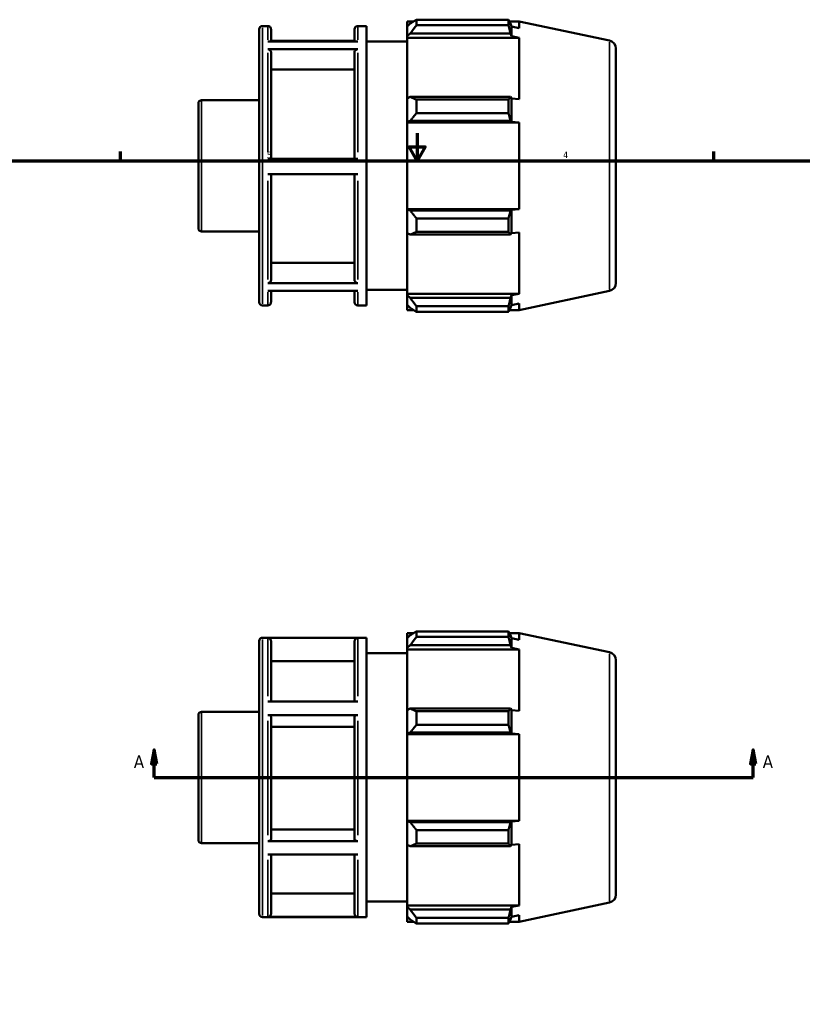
# Model space of a CAD drawing. Header units: inches. Extents: x -3 to 38.8, y -5.2 to 27.
# Tile 4 of 6: x 11.3 to 22.5, y 8.9 to 23. Entities that reach past the tile are written whole.
import ezdxf

# ---------------------------------------------------------------- set-up
doc = ezdxf.new("R2010")
doc.units = ezdxf.units.IN
doc.header["$MEASUREMENT"] = 0
for name, color, linetype, lineweight in [('Border (ANSI)', 7, 'Continuous', 70), ('Section Line (ANSI)', 7, 'Continuous', 70), ('Visible (ANSI)', 7, 'Continuous', 50), ('Visible Narrow (ANSI)', 7, 'Continuous', 35)]:
    doc.layers.add(name, color=color, linetype=linetype, lineweight=lineweight)
doc.styles.add('Label Text (ANSI)', font='tahoma.ttf')
doc.styles.add('Note Text (ANSI)', font='tahoma.ttf')

# ---------------------------------------------------------------- blocks, each defined once
blk = doc.blocks.new('Borders Default Border')
at = {"layer": 'Border (ANSI)'}
for p, q in [((12.75, 21), (12.75, 21.134)), ((21.25, 21), (21.25, 21.134))]:
    blk.add_line(p, q, dxfattribs=at)
at = {"layer": 'Border (ANSI)', "flags": 128}
for points in [[(17, 21.4), (17, 21), (16.885, 21.2), (17.115, 21.2), (17, 21)], [(0.5, 1), (0.5, 21), (33.5, 21), (33.5, 1), (0.5, 1)]]:
    blk.add_lwpolyline(points, dxfattribs=at)
at = {"layer": 'Border (ANSI)', "color": 5, "true_color": 0x0000ff, "char_height": 0.0945, "attachment_point": 7, "style": 'Note Text (ANSI)'}
for s, insert in [('5', (14.847, 21.038)), ('4', (19.092, 21.04))]:
    blk.add_mtext(s, dxfattribs=dict(at, insert=insert))
blk = doc.blocks.new('2dTransSection0')
at = {"layer": 'Section Line (ANSI)', "linetype": 'Continuous'}
for p, q in [((13.233, 12.558), (13.194, 12.361)), ((13.233, 12.361), (13.233, 12.558)), ((13.273, 12.361), (13.233, 12.558)), ((21.814, 12.558), (21.775, 12.361)), ((21.814, 12.361), (21.814, 12.558)), ((21.853, 12.361), (21.814, 12.558)), ((13.194, 12.361), (13.273, 12.361)), ((13.233, 12.165), (13.233, 12.361)), ((21.775, 12.361), (21.853, 12.361)), ((21.814, 12.165), (21.814, 12.361)), ((13.233, 12.165), (13.599, 12.165)), ((21.448, 12.165), (21.814, 12.165))]:
    blk.add_line(p, q, dxfattribs=at)
at = {"layer": 'Section Line (ANSI)'}
blk.add_line((13.233, 12.165), (21.814, 12.165), dxfattribs=at)
at = {"layer": 'Section Line (ANSI)', "linetype": 'Continuous', "flags": 128}
for points in [[(13.273, 12.361), (13.233, 12.558), (13.194, 12.361), (13.273, 12.361)], [(21.853, 12.361), (21.814, 12.558), (21.775, 12.361), (21.853, 12.361)]]:
    blk.add_lwpolyline(points, dxfattribs=at)
at = {"layer": 'Section Line (ANSI)'}
for points in [[(13.273, 12.361), (13.233, 12.558), (13.194, 12.361), (13.273, 12.361)], [(21.853, 12.361), (21.814, 12.558), (21.775, 12.361), (21.853, 12.361)]]:
    blk.add_solid(points, dxfattribs=at)
at = {"layer": 'Section Line (ANSI)', "char_height": 0.18, "attachment_point": 7, "style": 'Label Text (ANSI)'}
for insert in [(12.944, 12.302), (21.951, 12.302)]:
    blk.add_mtext('A', dxfattribs=dict(at, insert=insert))

msp = doc.modelspace()

# ---------------------------------------------------------------- linework, layer by layer
at = {"layer": 'Visible (ANSI)'}
for p, q in [((16.99, 23.024), (16.99, 22.944)), ((16.99, 23.024), (18.309, 23.024)), ((18.309, 22.944), (18.309, 23.024)), ((14.737, 18.975), (14.737, 22.886)), ((14.784, 22.933), (14.86, 22.933)), ((14.908, 22.886), (14.908, 22.713)), ((16.104, 22.713), (16.104, 22.886)), ((16.151, 22.933), (16.275, 22.933)), ((16.275, 18.928), (16.275, 22.933)), ((16.857, 23), (16.857, 22.925)), ((16.857, 23), (16.952, 23)), ((16.901, 22.968), (16.857, 22.925)), ((16.857, 22.786), (16.857, 22.925)), ((18.309, 22.944), (16.99, 22.944)), ((18.321, 23), (18.461, 23)), ((18.352, 22.926), (18.338, 22.968)), ((18.352, 22.786), (18.352, 22.926)), ((18.461, 22.904), (18.352, 22.926)), ((19.753, 22.725), (18.461, 23)), ((18.461, 22.904), (18.461, 23)), ((16.104, 22.722), (14.908, 22.722)), ((16.857, 22.786), (16.901, 22.825)), ((16.857, 22.766), (16.857, 22.786)), ((16.857, 22.766), (16.857, 21.896)), ((16.857, 22.766), (18.461, 22.766)), ((16.901, 22.825), (18.338, 22.825)), ((18.338, 22.825), (18.352, 22.786)), ((18.352, 22.786), (18.461, 22.766)), ((18.461, 21.886), (18.461, 22.766)), ((14.86, 22.713), (16.151, 22.713)), ((16.151, 22.601), (14.86, 22.601)), ((16.275, 22.711), (16.857, 22.711)), ((19.847, 22.609), (19.847, 19.252)), ((14.908, 22.56), (14.908, 21.031)), ((16.104, 21.031), (16.104, 22.56)), ((16.104, 22.311), (14.908, 22.311)), ((16.901, 21.917), (16.857, 21.896)), ((16.857, 21.559), (16.857, 21.896)), ((18.338, 21.917), (16.901, 21.917)), ((16.99, 21.878), (16.99, 21.684)), ((16.99, 21.878), (18.309, 21.878)), ((18.309, 21.684), (18.309, 21.878)), ((18.352, 21.897), (18.338, 21.917)), ((18.352, 21.56), (18.352, 21.897)), ((18.461, 21.886), (18.352, 21.897)), ((13.867, 20.037), (13.867, 21.824)), ((13.914, 21.872), (14.737, 21.872)), ((18.309, 21.684), (16.99, 21.684)), ((16.857, 21.559), (16.901, 21.573)), ((16.857, 21.553), (16.857, 21.559)), ((16.857, 21.553), (16.857, 20.308)), ((16.857, 21.553), (18.461, 21.553)), ((16.901, 21.573), (18.338, 21.573)), ((18.338, 21.573), (18.352, 21.56)), ((18.352, 21.56), (18.461, 21.553)), ((18.461, 20.308), (18.461, 21.553)), ((14.86, 21.031), (16.151, 21.031)), ((16.151, 20.809), (14.86, 20.809)), ((14.908, 20.809), (14.908, 19.29)), ((16.104, 19.29), (16.104, 20.809)), ((16.857, 20.302), (16.857, 20.308)), ((16.857, 20.308), (18.461, 20.308)), ((16.901, 20.288), (16.857, 20.302)), ((16.857, 19.965), (16.857, 20.302)), ((18.338, 20.288), (16.901, 20.288)), ((18.352, 20.301), (18.338, 20.288)), ((18.461, 20.308), (18.352, 20.301)), ((18.352, 19.964), (18.352, 20.301)), ((16.99, 20.177), (16.99, 19.983)), ((16.99, 20.177), (18.309, 20.177)), ((18.309, 19.983), (18.309, 20.177)), ((13.914, 19.989), (14.737, 19.989)), ((16.857, 19.965), (16.901, 19.944)), ((16.857, 19.965), (16.857, 19.095)), ((16.901, 19.944), (18.338, 19.944)), ((18.309, 19.983), (16.99, 19.983)), ((18.338, 19.944), (18.352, 19.964)), ((18.352, 19.964), (18.461, 19.975)), ((18.461, 19.095), (18.461, 19.975)), ((14.908, 19.538), (16.104, 19.538)), ((14.86, 19.249), (16.151, 19.249)), ((16.151, 19.139), (14.86, 19.139)), ((14.908, 19.139), (14.908, 18.975)), ((16.104, 18.975), (16.104, 19.139)), ((16.275, 19.151), (16.857, 19.151)), ((16.857, 19.075), (16.857, 19.095)), ((16.857, 19.095), (18.461, 19.095)), ((16.857, 18.936), (16.857, 19.075)), ((16.901, 19.036), (16.857, 19.075)), ((18.352, 19.075), (18.338, 19.036)), ((18.461, 19.095), (18.352, 19.075)), ((18.352, 18.935), (18.352, 19.075)), ((19.753, 19.136), (18.461, 18.861)), ((14.784, 18.928), (14.86, 18.928)), ((16.151, 18.928), (16.275, 18.928)), ((16.857, 18.936), (16.901, 18.893)), ((16.857, 18.936), (16.857, 18.861)), ((18.338, 19.036), (16.901, 19.036)), ((16.99, 18.917), (16.99, 18.837)), ((16.99, 18.917), (18.309, 18.917)), ((18.309, 18.837), (18.309, 18.917)), ((18.338, 18.893), (18.352, 18.935)), ((18.352, 18.935), (18.461, 18.957)), ((18.461, 18.861), (18.461, 18.957)), ((16.857, 18.861), (16.952, 18.861)), ((18.309, 18.837), (16.99, 18.837)), ((18.321, 18.861), (18.461, 18.861)), ((16.99, 14.258), (16.99, 14.178)), ((16.99, 14.258), (18.309, 14.258)), ((18.309, 14.178), (18.309, 14.258)), ((14.737, 10.209), (14.737, 14.12)), ((14.784, 14.167), (16.275, 14.167)), ((16.151, 14.163), (14.86, 14.163)), ((14.908, 14.116), (14.908, 13.252)), ((16.104, 13.252), (16.104, 14.116)), ((16.275, 10.162), (16.275, 14.167)), ((16.857, 14.234), (16.857, 14.159)), ((16.857, 14.234), (16.952, 14.234)), ((16.901, 14.202), (16.857, 14.159)), ((16.857, 14.02), (16.857, 14.159)), ((18.309, 14.178), (16.99, 14.178)), ((18.321, 14.234), (18.461, 14.234)), ((18.352, 14.16), (18.338, 14.202)), ((18.352, 14.021), (18.352, 14.16)), ((18.461, 14.138), (18.352, 14.16)), ((19.753, 13.959), (18.461, 14.234)), ((18.461, 14.138), (18.461, 14.234)), ((16.857, 14.02), (16.901, 14.059)), ((16.857, 14), (16.857, 14.02)), ((16.857, 14), (16.857, 13.13)), ((16.857, 14), (18.461, 14)), ((16.901, 14.059), (18.338, 14.059)), ((18.338, 14.059), (18.352, 14.021)), ((18.352, 14.021), (18.461, 14)), ((18.461, 13.12), (18.461, 14)), ((16.104, 13.829), (14.908, 13.829)), ((16.275, 13.945), (16.857, 13.945)), ((19.847, 13.843), (19.847, 10.486)), ((14.86, 13.252), (16.151, 13.252)), ((16.901, 13.151), (16.857, 13.13)), ((16.857, 12.793), (16.857, 13.13)), ((18.338, 13.151), (16.901, 13.151)), ((18.352, 13.131), (18.338, 13.151)), ((18.352, 12.794), (18.352, 13.131)), ((18.461, 13.12), (18.352, 13.131)), ((13.867, 11.271), (13.867, 13.058)), ((13.914, 13.106), (14.737, 13.106)), ((16.151, 13.059), (14.86, 13.059)), ((14.908, 13.035), (14.908, 11.276)), ((16.104, 11.276), (16.104, 13.035)), ((16.99, 13.112), (16.99, 12.918)), ((16.99, 13.112), (18.309, 13.112)), ((18.309, 12.918), (18.309, 13.112)), ((16.104, 12.891), (14.908, 12.891)), ((18.309, 12.918), (16.99, 12.918)), ((16.857, 12.793), (16.901, 12.807)), ((16.857, 12.787), (16.857, 12.793)), ((16.857, 12.787), (16.857, 11.542)), ((16.857, 12.787), (18.461, 12.787)), ((16.901, 12.807), (18.338, 12.807)), ((18.338, 12.807), (18.352, 12.794)), ((18.352, 12.794), (18.461, 12.787)), ((18.461, 11.542), (18.461, 12.787)), ((16.857, 11.536), (16.857, 11.542)), ((16.857, 11.542), (18.461, 11.542)), ((16.901, 11.522), (16.857, 11.536)), ((16.857, 11.199), (16.857, 11.536)), ((18.338, 11.522), (16.901, 11.522)), ((18.352, 11.535), (18.338, 11.522)), ((18.461, 11.542), (18.352, 11.535)), ((18.352, 11.198), (18.352, 11.535)), ((14.908, 11.419), (16.104, 11.419)), ((16.99, 11.411), (16.99, 11.217)), ((16.99, 11.411), (18.309, 11.411)), ((18.309, 11.217), (18.309, 11.411)), ((13.914, 11.224), (14.737, 11.224)), ((14.86, 11.252), (16.151, 11.252)), ((16.857, 11.199), (16.901, 11.178)), ((16.857, 11.199), (16.857, 10.329)), ((16.901, 11.178), (18.338, 11.178)), ((18.309, 11.217), (16.99, 11.217)), ((18.338, 11.178), (18.352, 11.198)), ((18.352, 11.198), (18.461, 11.209)), ((18.461, 10.329), (18.461, 11.209)), ((16.151, 11.06), (14.86, 11.06)), ((14.908, 11.06), (14.908, 10.212)), ((16.104, 10.212), (16.104, 11.06)), ((14.908, 10.499), (16.104, 10.499)), ((16.275, 10.385), (16.857, 10.385)), ((16.857, 10.309), (16.857, 10.329)), ((16.857, 10.329), (18.461, 10.329)), ((16.901, 10.27), (16.857, 10.309)), ((16.857, 10.17), (16.857, 10.309)), ((18.352, 10.309), (18.338, 10.27)), ((18.461, 10.329), (18.352, 10.309)), ((18.352, 10.169), (18.352, 10.309)), ((19.753, 10.37), (18.461, 10.095)), ((14.784, 10.162), (16.275, 10.162)), ((14.86, 10.165), (16.151, 10.165)), ((16.857, 10.17), (16.901, 10.127)), ((16.857, 10.17), (16.857, 10.095)), ((18.338, 10.27), (16.901, 10.27)), ((18.338, 10.127), (18.352, 10.169)), ((18.352, 10.169), (18.461, 10.191)), ((18.461, 10.095), (18.461, 10.191)), ((16.857, 10.095), (16.952, 10.095)), ((16.99, 10.151), (16.99, 10.071)), ((16.99, 10.151), (18.309, 10.151)), ((18.309, 10.071), (16.99, 10.071)), ((18.309, 10.071), (18.309, 10.151)), ((18.321, 10.095), (18.461, 10.095))]:
    msp.add_line(p, q, dxfattribs=at)
for centre, radius, start, end in [((14.784, 22.886), 0.0473, 90, 180), ((14.86, 22.886), 0.0473, 0, 90), ((16.151, 22.886), 0.0473, 90, 180), ((19.729, 22.609), 0.118, 0, 78), ((13.914, 21.824), 0.0473, 90, 180), ((13.914, 20.037), 0.0473, 180, 270), ((19.729, 19.252), 0.118, 282, 0), ((14.784, 18.975), 0.0473, 180, 270), ((14.86, 18.975), 0.0473, 270, 0), ((16.151, 18.975), 0.0473, 180, 270), ((14.784, 14.12), 0.0473, 90, 180), ((19.729, 13.843), 0.118, 0, 78), ((13.914, 13.058), 0.0473, 90, 180), ((13.914, 11.271), 0.0473, 180, 270), ((19.729, 10.486), 0.118, 282, 0), ((14.784, 10.209), 0.0473, 180, 270)]:
    msp.add_arc(centre, radius, start, end, dxfattribs=at)
for points, weights in [([(16.99, 23.024), (16.944, 22.995), (16.901, 22.968)], [1.01248371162, 1.00901937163, 1.00474601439]), ([(18.309, 23.024), (18.324, 22.995), (18.338, 22.968)], [1, 1.00062145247, 1.00042594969]), ([(16.901, 22.825), (16.944, 22.883), (16.99, 22.944)], [1.00474601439, 1.00901937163, 1.01248371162]), ([(18.338, 22.825), (18.324, 22.883), (18.309, 22.944)], [1.00042594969, 1.00062145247, 1]), ([(16.99, 21.878), (16.944, 21.898), (16.901, 21.917)], [1.01248371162, 1.00901937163, 1.00474601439]), ([(18.309, 21.878), (18.324, 21.898), (18.338, 21.917)], [1, 1.00062145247, 1.00042594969]), ([(16.901, 21.573), (16.944, 21.627), (16.99, 21.684)], [1.00474601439, 1.00901937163, 1.01248371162]), ([(18.338, 21.573), (18.324, 21.627), (18.309, 21.684)], [1.00042594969, 1.00062145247, 1]), ([(16.99, 20.177), (16.944, 20.234), (16.901, 20.288)], [1.01248371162, 1.00901937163, 1.00474601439]), ([(18.309, 20.177), (18.324, 20.234), (18.338, 20.288)], [1, 1.00062145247, 1.00042594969]), ([(16.901, 19.944), (16.944, 19.963), (16.99, 19.983)], [1.00474601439, 1.00901937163, 1.01248371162]), ([(18.338, 19.944), (18.324, 19.963), (18.309, 19.983)], [1.00042594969, 1.00062145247, 1]), ([(16.99, 18.917), (16.944, 18.978), (16.901, 19.036)], [1.01248371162, 1.00901937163, 1.00474601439]), ([(18.309, 18.917), (18.324, 18.978), (18.338, 19.036)], [1, 1.00062145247, 1.00042594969]), ([(16.901, 18.893), (16.944, 18.866), (16.99, 18.837)], [1.00474601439, 1.00901937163, 1.01248371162]), ([(18.338, 18.893), (18.324, 18.866), (18.309, 18.837)], [1.00042594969, 1.00062145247, 1]), ([(16.99, 14.258), (16.944, 14.229), (16.901, 14.202)], [1.01248371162, 1.00901937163, 1.00474601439]), ([(18.309, 14.258), (18.324, 14.229), (18.338, 14.202)], [1, 1.00062145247, 1.00042594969]), ([(16.901, 14.059), (16.944, 14.117), (16.99, 14.178)], [1.00474601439, 1.00901937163, 1.01248371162]), ([(18.338, 14.059), (18.324, 14.117), (18.309, 14.178)], [1.00042594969, 1.00062145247, 1]), ([(16.99, 13.112), (16.944, 13.132), (16.901, 13.151)], [1.01248371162, 1.00901937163, 1.00474601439]), ([(18.309, 13.112), (18.324, 13.132), (18.338, 13.151)], [1, 1.00062145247, 1.00042594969]), ([(16.901, 12.807), (16.944, 12.861), (16.99, 12.918)], [1.00474601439, 1.00901937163, 1.01248371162]), ([(18.338, 12.807), (18.324, 12.861), (18.309, 12.918)], [1.00042594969, 1.00062145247, 1]), ([(16.99, 11.411), (16.944, 11.468), (16.901, 11.522)], [1.01248371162, 1.00901937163, 1.00474601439]), ([(18.309, 11.411), (18.324, 11.468), (18.338, 11.522)], [1, 1.00062145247, 1.00042594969]), ([(16.901, 11.178), (16.944, 11.197), (16.99, 11.217)], [1.00474601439, 1.00901937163, 1.01248371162]), ([(18.338, 11.178), (18.324, 11.197), (18.309, 11.217)], [1.00042594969, 1.00062145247, 1]), ([(16.99, 10.151), (16.944, 10.212), (16.901, 10.27)], [1.01248371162, 1.00901937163, 1.00474601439]), ([(18.309, 10.151), (18.324, 10.212), (18.338, 10.27)], [1, 1.00062145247, 1.00042594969]), ([(16.901, 10.127), (16.944, 10.1), (16.99, 10.071)], [1.00474601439, 1.00901937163, 1.01248371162]), ([(18.338, 10.127), (18.324, 10.1), (18.309, 10.071)], [1.00042594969, 1.00062145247, 1])]:
    msp.add_rational_spline(points, weights, degree=2, dxfattribs=at)
for points, knots in [([(14.86, 22.601), (14.866, 22.601), (14.873, 22.599), (14.884, 22.596), (14.89, 22.592), (14.898, 22.585), (14.902, 22.58), (14.906, 22.571), (14.908, 22.565), (14.908, 22.56)], [0, 0, 0, 0, 0.0444976, 0.0444976, 0.0890373, 0.0890373, 0.1335866, 0.1335866, 0.1781813, 0.1781813, 0.1781813, 0.1781813]), ([(16.104, 22.56), (16.104, 22.565), (16.105, 22.571), (16.11, 22.58), (16.113, 22.585), (16.122, 22.592), (16.128, 22.596), (16.138, 22.599), (16.145, 22.601), (16.151, 22.601)], [0.5345581, 0.5345581, 0.5345581, 0.5345581, 0.5791741, 0.5791741, 0.6237447, 0.6237447, 0.6682631, 0.6682631, 0.7127393, 0.7127393, 0.7127393, 0.7127393]), ([(14.908, 19.29), (14.908, 19.285), (14.906, 19.279), (14.902, 19.27), (14.898, 19.264), (14.89, 19.257), (14.884, 19.254), (14.873, 19.25), (14.866, 19.249), (14.86, 19.249)], [0.5343931, 0.5343931, 0.5343931, 0.5343931, 0.5789589, 0.5789589, 0.6234936, 0.6234936, 0.6680217, 0.6680217, 0.7125209, 0.7125209, 0.7125209, 0.7125209]), ([(16.151, 19.249), (16.145, 19.249), (16.138, 19.25), (16.128, 19.254), (16.122, 19.257), (16.113, 19.264), (16.11, 19.27), (16.105, 19.279), (16.104, 19.285), (16.104, 19.29)], [0, 0, 0, 0, 0.0444846, 0.0444846, 0.0889981, 0.0889981, 0.1335474, 0.1335474, 0.1781278, 0.1781278, 0.1781278, 0.1781278]), ([(14.86, 14.163), (14.866, 14.163), (14.873, 14.162), (14.884, 14.157), (14.89, 14.154), (14.898, 14.145), (14.902, 14.139), (14.906, 14.129), (14.908, 14.122), (14.908, 14.116)], [0, 0, 0, 0, 0.0444976, 0.0444976, 0.0890373, 0.0890373, 0.1335866, 0.1335866, 0.1781813, 0.1781813, 0.1781813, 0.1781813]), ([(16.104, 14.116), (16.104, 14.122), (16.105, 14.129), (16.11, 14.139), (16.113, 14.145), (16.122, 14.154), (16.128, 14.157), (16.138, 14.162), (16.145, 14.163), (16.151, 14.163)], [0.5345581, 0.5345581, 0.5345581, 0.5345581, 0.5791741, 0.5791741, 0.6237447, 0.6237447, 0.6682631, 0.6682631, 0.7127393, 0.7127393, 0.7127393, 0.7127393]), ([(14.86, 13.059), (14.866, 13.059), (14.873, 13.058), (14.884, 13.056), (14.89, 13.054), (14.898, 13.05), (14.902, 13.047), (14.906, 13.041), (14.908, 13.038), (14.908, 13.035)], [0, 0, 0, 0, 0.0444976, 0.0444976, 0.0890373, 0.0890373, 0.1335866, 0.1335866, 0.1781813, 0.1781813, 0.1781813, 0.1781813]), ([(16.104, 13.035), (16.104, 13.038), (16.105, 13.041), (16.11, 13.047), (16.113, 13.05), (16.122, 13.054), (16.128, 13.056), (16.138, 13.058), (16.145, 13.059), (16.151, 13.059)], [0.5345581, 0.5345581, 0.5345581, 0.5345581, 0.5791741, 0.5791741, 0.6237447, 0.6237447, 0.6682631, 0.6682631, 0.7127393, 0.7127393, 0.7127393, 0.7127393]), ([(14.908, 11.276), (14.908, 11.273), (14.906, 11.269), (14.902, 11.264), (14.898, 11.261), (14.89, 11.257), (14.884, 11.255), (14.873, 11.253), (14.866, 11.252), (14.86, 11.252)], [0.5343931, 0.5343931, 0.5343931, 0.5343931, 0.5789589, 0.5789589, 0.6234936, 0.6234936, 0.6680217, 0.6680217, 0.7125209, 0.7125209, 0.7125209, 0.7125209]), ([(16.151, 11.252), (16.145, 11.252), (16.138, 11.253), (16.128, 11.255), (16.122, 11.257), (16.113, 11.261), (16.11, 11.264), (16.105, 11.269), (16.104, 11.273), (16.104, 11.276)], [0, 0, 0, 0, 0.0444846, 0.0444846, 0.0889981, 0.0889981, 0.1335474, 0.1335474, 0.1781278, 0.1781278, 0.1781278, 0.1781278]), ([(14.908, 10.212), (14.908, 10.206), (14.906, 10.199), (14.902, 10.188), (14.898, 10.183), (14.89, 10.174), (14.884, 10.17), (14.873, 10.166), (14.866, 10.165), (14.86, 10.165)], [0.5343931, 0.5343931, 0.5343931, 0.5343931, 0.5789589, 0.5789589, 0.6234936, 0.6234936, 0.6680217, 0.6680217, 0.7125209, 0.7125209, 0.7125209, 0.7125209]), ([(16.151, 10.165), (16.145, 10.165), (16.138, 10.166), (16.128, 10.17), (16.122, 10.174), (16.113, 10.183), (16.11, 10.188), (16.105, 10.199), (16.104, 10.206), (16.104, 10.212)], [0, 0, 0, 0, 0.0444846, 0.0444846, 0.0889981, 0.0889981, 0.1335474, 0.1335474, 0.1781278, 0.1781278, 0.1781278, 0.1781278])]:
    msp.add_open_spline(points, degree=3, knots=knots, dxfattribs=at)
at = {"layer": 'Visible Narrow (ANSI)'}
for p, q in [((14.784, 22.908), (14.784, 18.953)), ((14.86, 22.734), (14.86, 22.932)), ((16.151, 22.932), (16.151, 22.734)), ((19.753, 19.158), (19.753, 22.703)), ((14.86, 21.125), (14.86, 22.547)), ((16.151, 22.547), (16.151, 21.125)), ((13.914, 21.86), (13.914, 20.001)), ((14.86, 19.302), (14.86, 20.715)), ((16.151, 20.715), (16.151, 19.302)), ((14.86, 18.929), (14.86, 19.118)), ((16.151, 19.118), (16.151, 18.929)), ((14.784, 14.142), (14.784, 10.187)), ((14.86, 13.329), (14.86, 14.155)), ((16.151, 14.155), (16.151, 13.329)), ((19.753, 10.392), (19.753, 13.937)), ((13.914, 13.094), (13.914, 11.235)), ((14.86, 11.336), (14.86, 12.974)), ((16.151, 12.974), (16.151, 11.336)), ((14.86, 10.171), (14.86, 10.983)), ((16.151, 10.983), (16.151, 10.171))]:
    msp.add_line(p, q, dxfattribs=at)

# ---------------------------------------------------------------- block references
msp.add_blockref('Borders Default Border', (0, 0))
at = {"layer": 'Section Line (ANSI)'}
msp.add_blockref('2dTransSection0', (0, 0), dxfattribs=at)

doc.saveas('drawing.dxf')
